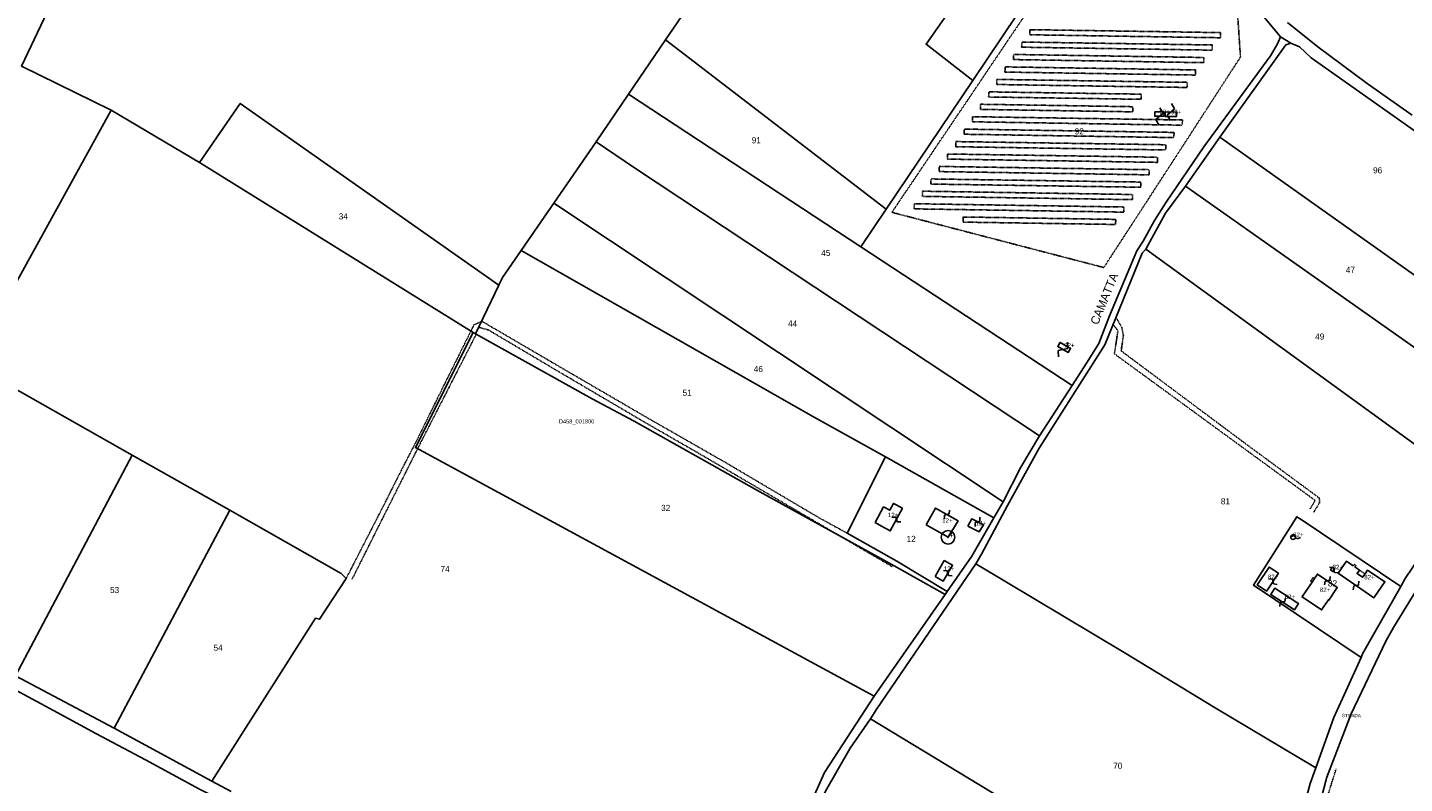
# Model space of a CAD drawing. Header units: metres. Extents: x 15344 to 17238, y -20400 to -19133.
# Tile 4 of 6: x 15981 to 16789, y -19976 to -19532. Entities that reach past the tile are written whole.
import ezdxf

# ---------------------------------------------------------------- set-up
doc = ezdxf.new("R2010")
doc.units = ezdxf.units.M
for name, pattern in [('CONTINUA', [0]), ('TRATTEGGIATA2', [0.3, 0.15, -0.15]), ('TRATTEGGIATA5', [0.3, 0.15, -0.15]), ('TRATTO-PUNTO', [0.4, 0.15, -0.125, 0, -0.125])]:
    doc.linetypes.add(name, pattern=pattern)
for name, color, linetype in [('CONFINE', 3, 'CONTINUA'), ('FABBRICATI', 1, 'CONTINUA'), ('FIDUCIALI', 5, 'CONTINUA'), ('LINEEVARIE', 6, 'CONTINUA'), ('PARTICELLE', 7, 'CONTINUA'), ('SIMBOLI', 6, 'CONTINUA'), ('STRADE', 8, 'CONTINUA'), ('TESTI', 3, 'CONTINUA')]:
    doc.layers.add(name, color=color, linetype=linetype)

# ---------------------------------------------------------------- blocks, each defined once
blk = doc.blocks.new('20', base_point=(5, 5))
at = {"layer": 'SIMBOLI'}
blk.add_circle((5, 5), 4, dxfattribs=at)
blk.add_point((5, 5), dxfattribs=at)
blk = doc.blocks.new('9', base_point=(5, 5))
at = {"layer": 'SIMBOLI'}
for p, q in [((2, 5), (4, 6)), ((4, 6), (6, 4)), ((6, 4), (8, 5))]:
    blk.add_line(p, q, dxfattribs=at)
blk = doc.blocks.new('14', base_point=(5, 5))
at = {"layer": 'SIMBOLI'}
for p, q in [((0, 5), (3, 7)), ((3, 7), (7, 3)), ((7, 3), (10, 5))]:
    blk.add_line(p, q, dxfattribs=at)

msp = doc.modelspace()

# ---------------------------------------------------------------- linework, layer by layer
at = {"layer": 'CONFINE'}
for points in [[(16806.507, -19600.676), (16734.655, -19549.915), (16727.799, -19543.486), (16722.759, -19541.287), (16716.624, -19537.604), (16706.105, -19524.842)], [(16730.412, -20023.518), (16743.921, -19972.651), (16758.097, -19935.469), (16778.54, -19892.704), (16782.916, -19884.61), (16806.804, -19845.693)], [(15973.867, -19913.102), (16031.785, -19943.911), (16089.159, -19975.016), (16100.536, -19981.002)]]:
    msp.add_lwpolyline(points, dxfattribs=at)
at = {"layer": 'FABBRICATI'}
for points in [[(16648.282, -19584.262), (16648.258, -19581.691), (16642.827, -19581.636), (16642.787, -19584.191), (16648.282, -19584.262)], [(16648.923, -19584.286), (16655.628, -19584.345), (16655.684, -19581.79), (16648.907, -19581.697), (16648.923, -19584.286)], [(16592.747, -19721.698), (16593.337, -19720.641), (16587.168, -19717.173), (16587.076, -19717.335), (16585.824, -19719.554), (16592.008, -19723.024), (16592.747, -19721.698)], [(16494.725, -19814.536), (16489.349, -19811.72), (16487.199, -19815.764), (16483.615, -19813.819), (16478.7, -19822.881), (16482.246, -19825.033), (16487.479, -19827.943), (16494.725, -19814.536)], [(16508.579, -19824.342), (16521.408, -19831.666), (16527.327, -19822.025), (16514.147, -19814.493), (16508.579, -19824.342)], [(16533.015, -19825.094), (16539.66, -19828.531), (16542.155, -19824.363), (16535.308, -19820.821), (16533.015, -19825.094)], [(16725.448, -19831.21), (16725.192, -19830.653), (16724.722, -19830.259), (16724.129, -19830.104), (16723.528, -19830.216), (16723.031, -19830.576), (16722.735, -19831.113), (16722.698, -19831.724), (16722.925, -19832.293), (16723.374, -19832.71), (16723.958, -19832.896), (16724.566, -19832.815), (16725.079, -19832.481), (16725.402, -19831.96), (16725.448, -19831.21)], [(16513.926, -19854.76), (16518.502, -19857.509), (16524.114, -19848.066), (16519.183, -19845.311), (16513.926, -19854.76)], [(16703.502, -19858.906), (16703.013, -19859.647), (16708.515, -19863.273), (16708.958, -19862.601), (16715.434, -19852.777), (16709.931, -19849.15), (16703.502, -19858.906)], [(16748.483, -19850.085), (16747.042, -19849.165), (16746.022, -19850.761), (16747.463, -19851.682), (16748.483, -19850.085)], [(16774.019, -19863.531), (16777.925, -19857.831), (16767.816, -19850.906), (16766.268, -19853.165), (16764.883, -19855.187), (16762.311, -19853.425), (16761.604, -19852.941), (16762.592, -19851.499), (16762.99, -19850.92), (16760.357, -19849.116), (16760.952, -19848.339), (16760.009, -19847.616), (16759.413, -19848.392), (16755.486, -19845.617), (16750.558, -19852.811), (16771.523, -19867.175), (16774.019, -19863.531)], [(16729.592, -19866.343), (16729.356, -19866.696), (16740.765, -19874.369), (16744.794, -19868.369), (16745.049, -19868.533), (16750.007, -19861.146), (16738.345, -19853.27), (16736.57, -19855.923), (16735.194, -19857.977), (16729.592, -19866.343)], [(16711.527, -19864.341), (16710.908, -19865.308), (16724.85, -19874.228), (16725.236, -19873.623), (16727.196, -19870.558), (16726.822, -19870.319), (16713.255, -19861.64), (16711.527, -19864.341)]]:
    msp.add_lwpolyline(points, close=True, dxfattribs=at)
at = {"layer": 'LINEEVARIE', "linetype": 'TRATTEGGIATA5'}
for points in [[(16612.71, -19456.391), (16656.025, -19483.918), (16691.24, -19520.812), (16693.126, -19549.481), (16675.243, -19577.012), (16672.864, -19580.75), (16612.907, -19673.129), (16488.447, -19640.697), (16612.71, -19456.391)], [(16569.45, -19536.348), (16569.495, -19533.34), (16681.406, -19535.068), (16681.353, -19538.088), (16569.45, -19536.348)], [(16564.649, -19543.637), (16564.698, -19540.62), (16676.583, -19542.342), (16676.539, -19545.378), (16564.649, -19543.637)], [(16559.765, -19550.908), (16559.787, -19547.911), (16671.718, -19549.689), (16671.676, -19552.731), (16559.765, -19550.908)], [(16554.851, -19558.267), (16554.91, -19555.214), (16666.814, -19556.994), (16666.781, -19560.015), (16554.851, -19558.267)], [(16550.007, -19565.571), (16550.058, -19562.568), (16661.933, -19564.298), (16661.896, -19567.31), (16550.007, -19565.571)], [(16545.258, -19572.9), (16545.315, -19569.887), (16634.807, -19571.248), (16634.79, -19574.258), (16545.258, -19572.9)], [(16540.412, -19580.185), (16540.453, -19577.181), (16629.998, -19578.617), (16629.927, -19581.631), (16540.412, -19580.185)], [(16535.747, -19587.487), (16535.8, -19584.48), (16659.008, -19586.405), (16658.981, -19589.462), (16535.747, -19587.487)], [(16526.023, -19602.136), (16526.068, -19599.114), (16649.261, -19600.97), (16649.205, -19604.032), (16526.023, -19602.136)], [(16530.856, -19594.798), (16530.92, -19591.781), (16654.123, -19593.729), (16654.08, -19596.768), (16530.856, -19594.798)], [(16521.131, -19609.421), (16521.176, -19606.414), (16644.378, -19608.296), (16644.333, -19611.323), (16521.131, -19609.421)], [(16516.229, -19616.744), (16516.285, -19613.715), (16639.487, -19615.624), (16639.437, -19618.648), (16516.229, -19616.744)], [(16511.373, -19624.079), (16511.425, -19621.067), (16634.612, -19622.906), (16634.562, -19625.939), (16511.373, -19624.079)], [(16506.461, -19631.303), (16506.496, -19628.274), (16629.705, -19630.212), (16629.655, -19633.225), (16506.461, -19631.303)], [(16501.513, -19638.644), (16501.542, -19635.638), (16624.749, -19637.568), (16624.695, -19640.576), (16501.513, -19638.644)], [(16530.319, -19646.439), (16530.352, -19643.429), (16619.878, -19644.842), (16619.822, -19647.827), (16530.319, -19646.439)], [(16736.57, -19855.923), (16735.714, -19855.35), (16734.339, -19857.403), (16735.194, -19857.977)], [(16762.99, -19850.92), (16766.268, -19853.165)]]:
    msp.add_lwpolyline(points, dxfattribs=at)
at = {"layer": 'LINEEVARIE'}
for points in [[(16720.753, -19529.051), (16738.553, -19543.386), (16767.611, -19564.92), (16793.87, -19583.528)], [(15740.876, -19795.096), (15844.585, -19851.65), (15888.425, -19875.066), (15918.621, -19891.5), (15944.843, -19905.65), (15971.516, -19920.161), (15996.179, -19933.427), (16021.041, -19946.899), (16050.134, -19962.407), (16081.941, -19979.725), (16119.812, -19998.548), (16170.6, -20022.012), (16189.489, -20031.145), (16235.846, -20052.367), (16256.609, -20061.678), (16294.813, -20082.026), (16327.211, -20100.568), (16338.936, -20107.016), (16359.386, -20120.476), (16363.72, -20125.957), (16342.2, -20165.972)]]:
    msp.add_lwpolyline(points, dxfattribs=at)
at = {"layer": 'LINEEVARIE', "linetype": 'TRATTEGGIATA2'}
for points in [[(16620.056, -19702.504), (16623.444, -19708.303), (16624.39, -19713.077), (16623.094, -19722.126), (16695.909, -19776.497), (16739.423, -19808.57), (16739.534, -19811.408), (16736.201, -19816.887)], [(16168.009, -19855.831), (16188.67, -19815.551), (16201.929, -19789.247), (16208.917, -19775.821), (16220.097, -19753.084), (16234.25, -19724.514), (16241.404, -19710.179), (16242.974, -19706.807), (16247.72, -19704.747), (16292.183, -19730.755), (16345.551, -19761.854), (16390.575, -19787.616), (16446.149, -19820.468), (16462.102, -19829.204)], [(16171.451, -19856.285), (16209.929, -19779.584), (16244.373, -19712.334)], [(16246.248, -19708.373), (16251.502, -19709.815), (16293.295, -19734.621), (16342.936, -19763.843), (16376.136, -19782.954), (16488.75, -19848.983)], [(16733.856, -19815.184), (16737.019, -19810.005), (16619.114, -19723.843), (16621.186, -19710.195), (16618.371, -19706.633)]]:
    msp.add_lwpolyline(points, dxfattribs=at)
at = {"layer": 'LINEEVARIE', "linetype": 'TRATTO-PUNTO'}
msp.add_lwpolyline([(16735.163, -20014.063), (16742.886, -19988.238), (16749.266, -19967.763)], dxfattribs=at)
at = {"layer": 'PARTICELLE'}
for points in [[(15830.031, -19625.261), (15963.965, -19700.115), (16029.935, -19580.697), (15977.354, -19554.878), (16020.505, -19463.503), (16046.418, -19407.138), (15973.475, -19361.731), (15935.351, -19434.942), (15929.671, -19449.095), (15918.112, -19484.186), (15911.568, -19494.883), (15904.923, -19502.083), (15888.597, -19526.469), (15867.693, -19562.441), (15859.552, -19574.938), (15830.031, -19625.261)], [(16500.565, -19381.515), (16473.086, -19367.377), (16355.575, -19539.23), (16485.085, -19638.868), (16535.956, -19563.117), (16508.564, -19541.947), (16586.284, -19430.801), (16521.049, -19392.544), (16450.063, -19497.454), (16430.906, -19482.24), (16460.781, -19439.608), (16500.565, -19381.515)], [(16535.956, -19563.117), (16613.716, -19447.325), (16609.658, -19444.88), (16608.711, -19445.063), (16591.477, -19434.874), (16591.353, -19433.854), (16586.284, -19430.801), (16508.564, -19541.947), (16535.956, -19563.117)], [(16642.601, -19645.561), (16649.503, -19634.616), (16671.624, -19602.258), (16710.682, -19548.765), (16714.892, -19541.632), (16716.624, -19537.604), (16706.105, -19524.842), (16688.769, -19506.261), (16668.045, -19483.779), (16658.074, -19475.229), (16643.207, -19465.09), (16613.716, -19447.325), (16535.956, -19563.117), (16485.085, -19638.868), (16470.226, -19660.995), (16594.242, -19742.501), (16602.645, -19729.313), (16609.97, -19717.786), (16616.288, -19701.565), (16632.356, -19663.246), (16636.037, -19657.676), (16642.601, -19645.561)], [(16333.77, -19571.313), (16470.226, -19660.995), (16485.085, -19638.868), (16355.575, -19539.23), (16333.77, -19571.313)], [(16850.497, -19630.842), (16806.507, -19600.676), (16734.655, -19549.915), (16727.799, -19543.486), (16722.759, -19541.287), (16719.855, -19542.158), (16681.053, -19596.511), (16841.762, -19710.522), (16849.355, -19702.505), (16836.043, -19691.66), (16827.474, -19684.804), (16826.68, -19684.167), (16827.957, -19682.482), (16834.837, -19673.108), (16826.725, -19665.8), (16852.852, -19633.15), (16850.417, -19631.388), (16850.497, -19630.842)], [(16594.242, -19742.501), (16470.226, -19660.995), (16333.77, -19571.313), (16314.743, -19599.161), (16337.363, -19614.588), (16575.211, -19772.101), (16594.242, -19742.501)], [(16243.857, -19712.047), (16257.711, -19683.564), (16105.766, -19576.707), (16081.771, -19611.486), (16242.604, -19711.361), (16243.857, -19712.047)], [(16575.211, -19772.101), (16337.363, -19614.588), (16314.743, -19599.161), (16289.943, -19635.22), (16553.728, -19810.912), (16564.093, -19790.533), (16575.211, -19772.101)], [(16660.796, -19625.254), (16823.832, -19740.321), (16827.144, -19728.616), (16829.699, -19723.79), (16841.762, -19710.522), (16681.053, -19596.511), (16660.796, -19625.254)], [(16637.544, -19662.256), (16804.447, -19783.608), (16814.944, -19790.798), (16817.366, -19788.097), (16825.447, -19794.394), (16826.182, -19792.325), (16823.034, -19746.439), (16823.832, -19740.321), (16660.796, -19625.254), (16649.106, -19641.145), (16637.544, -19662.256)], [(16270.735, -19663.031), (16442.488, -19760.898), (16484.603, -19784.391), (16548.299, -19820.296), (16553.728, -19810.912), (16289.943, -19635.22), (16270.735, -19663.031)], [(15973.867, -19913.102), (16042.299, -19783.437), (15963.464, -19738.656), (15849.183, -19675.693), (15813.728, -19655.398), (15801.686, -19680.895), (15791.765, -19697.217), (15783.067, -19713.202), (15771.476, -19732.254), (15828.405, -19762.951), (15800.134, -19818.883), (15803.689, -19820.88), (15870.028, -19856.417), (15973.867, -19913.102)], [(16491.334, -19845.626), (16462.102, -19829.204), (16484.603, -19784.391), (16442.488, -19760.898), (16270.735, -19663.031), (16259.754, -19679.034), (16257.711, -19683.564), (16243.857, -19712.047), (16312.495, -19750.292), (16337.008, -19763.404), (16410.969, -19804.976), (16489.874, -19848.441), (16519.653, -19865.254), (16520.871, -19863.426), (16491.334, -19845.626)], [(16789.921, -19855.888), (16811.997, -19823.073), (16818.646, -19812.074), (16823.192, -19800.751), (16813.489, -19793.209), (16814.944, -19790.798), (16804.447, -19783.608), (16637.544, -19662.256), (16635.48, -19664.708), (16613.509, -19718.546), (16574.906, -19779.188), (16556.266, -19812.912), (16541.147, -19841.571), (16537.77, -19847.196), (16624.818, -19899.337), (16678.265, -19931.957), (16737.304, -19967.238), (16747.872, -19937.553), (16763.969, -19902.231), (16700.827, -19859.884), (16726.204, -19819.564), (16728.75, -19821.273), (16787.28, -19860.564), (16789.921, -19855.888)], [(16519.653, -19865.254), (16489.874, -19848.441), (16410.969, -19804.976), (16337.008, -19763.404), (16312.495, -19750.292), (16243.857, -19712.047), (16242.604, -19711.361), (16208.72, -19778.959), (16478.026, -19924.963), (16519.653, -19865.254)], [(16031.785, -19943.911), (16099.69, -19815.723), (16042.299, -19783.437), (15973.867, -19913.102), (16031.785, -19943.911)], [(16535.451, -19842.705), (16548.299, -19820.296), (16484.603, -19784.391), (16462.102, -19829.204), (16491.334, -19845.626), (16520.871, -19863.426), (16535.451, -19842.705)], [(16089.159, -19975.016), (16149.921, -19879.281), (16152.398, -19879.873), (16168.009, -19855.831), (16165.109, -19852.903), (16099.69, -19815.723), (16031.785, -19943.911), (16089.159, -19975.016)], [(16764.891, -19900.209), (16787.28, -19860.564), (16728.75, -19821.273), (16726.204, -19819.564), (16700.827, -19859.884), (16763.969, -19902.231), (16764.891, -19900.209)], [(16475.907, -19938.356), (16642.945, -20039.652), (16638.367, -20047.254), (16714.408, -20082.1), (16715.465, -20064.944), (16725.08, -20009.817), (16734.131, -19976.311), (16737.304, -19967.238), (16678.265, -19931.957), (16624.818, -19899.337), (16537.77, -19847.196), (16479.542, -19932.431), (16475.907, -19938.356)], [(16438.298, -20005.172), (16604.889, -20103.958), (16638.367, -20047.254), (16642.945, -20039.652), (16475.907, -19938.356), (16463.893, -19955.662), (16449.383, -19980.783), (16438.298, -20005.172)]]:
    msp.add_lwpolyline(points, close=True, dxfattribs=at)
for points in [[(16020.505, -19463.503), (15977.354, -19554.878), (16029.935, -19580.697), (16081.771, -19611.486), (16105.766, -19576.707), (16257.711, -19683.564), (16259.754, -19679.034), (16270.735, -19663.031), (16289.943, -19635.22), (16314.743, -19599.161), (16333.77, -19571.313), (16355.575, -19539.23), (16473.086, -19367.377)], [(16427.187, -20018.408), (16448.778, -19969.884), (16478.026, -19924.963), (16478.026, -19924.963), (16208.72, -19778.959), (16242.604, -19711.361), (16081.771, -19611.486), (16029.935, -19580.697), (15963.965, -19700.115)], [(15963.464, -19738.656), (16042.299, -19783.437), (16099.69, -19815.723), (16165.109, -19852.903), (16168.009, -19855.831), (16152.398, -19879.873), (16149.921, -19879.281), (16089.159, -19975.016), (16100.536, -19981.002)]]:
    msp.add_lwpolyline(points, dxfattribs=at)
at = {"layer": 'STRADE'}
for points in [[(16449.383, -19980.783), (16463.893, -19955.662), (16475.907, -19938.356), (16479.542, -19932.431), (16537.77, -19847.196), (16541.147, -19841.571), (16556.266, -19812.912), (16574.906, -19779.188), (16613.509, -19718.546), (16635.48, -19664.708), (16637.544, -19662.256), (16649.106, -19641.145), (16660.796, -19625.254), (16681.053, -19596.511), (16719.855, -19542.158), (16722.759, -19541.287), (16716.624, -19537.604), (16716.624, -19537.604), (16714.892, -19541.632), (16710.682, -19548.765), (16671.624, -19602.258), (16649.503, -19634.616), (16642.601, -19645.561), (16636.037, -19657.676), (16632.356, -19663.246), (16616.288, -19701.565), (16609.97, -19717.786), (16602.645, -19729.313), (16594.242, -19742.501), (16575.211, -19772.101), (16564.093, -19790.533), (16553.728, -19810.912), (16548.299, -19820.296), (16535.451, -19842.705), (16520.871, -19863.426), (16519.653, -19865.254), (16478.026, -19924.963), (16448.778, -19969.884), (16427.187, -20018.408)], [(16730.412, -20023.518), (16743.921, -19972.651), (16758.097, -19935.469), (16778.54, -19892.704), (16782.916, -19884.61), (16806.804, -19845.693)], [(16789.921, -19855.888), (16787.28, -19860.564), (16764.891, -19900.209), (16763.969, -19902.231), (16747.872, -19937.553), (16737.304, -19967.238), (16734.131, -19976.311), (16725.08, -20009.817)]]:
    msp.add_lwpolyline(points, dxfattribs=at)

# ---------------------------------------------------------------- block references
at = {"layer": 'FIDUCIALI'}
msp.add_blockref('20', (16521.408, -19831.666), dxfattribs=at)
at = {"layer": 'SIMBOLI'}
for name, p, rotation in [('14', (16645.535, -19584.226), 266.216), ('14', (16652.296, -19581.743), 86.122), ('14', (16588.916, -19721.289), 237.623), ('9', (16520.737, -19818.259), 240.259), ('9', (16491.102, -19821.239), 151.616), ('9', (16538.732, -19822.592), 242.666), ('9', (16725.425, -19831.585), 176.484), ('9', (16747.973, -19850.883), 147.433), ('9', (16521.308, -19852.788), 149.266), ('9', (16712.196, -19857.689), 146.631), ('9', (16744.176, -19857.208), 235.961), ('9', (16761.041, -19859.993), 55.581), ('9', (16717.879, -19869.768), 57.415)]:
    msp.add_blockref(name, p, dxfattribs=dict(at, rotation=rotation))
msp.add_blockref('20', (16521.408, -19831.666), dxfattribs=at)

# ---------------------------------------------------------------- texts
at = {"layer": 'CONFINE', "color": 7}
msp.add_text('D458_001800', height=2.4, dxfattribs=at).set_placement((16292.895, -19764.752))
at = {"layer": 'FABBRICATI', "color": 7}
for s, p in [('92+', (16645.538, -19582.949)), ('92+', (16652.286, -19583.021)), ('92+', (16589.583, -19720.099)), ('12+', (16486.108, -19819.832)), ('12+', (16517.986, -19823.08)), ('12+', (16537.603, -19824.676)), ('82+', (16724.071, -19831.5)), ('12+', (16518.958, -19851.41)), ('82+', (16747.252, -19850.424)), ('82+', (16709.224, -19856.212)), ('82+', (16765.81, -19856.396)), ('82+', (16719.053, -19867.934)), ('82+', (16739.747, -19863.82))]:
    msp.add_text(s, height=2.6, dxfattribs=at).set_placement(p)
at = {"layer": 'FIDUCIALI'}
msp.add_text('4', height=4, dxfattribs=at).set_placement((16521.408, -19831.666))
at = {"layer": 'PARTICELLE', "color": 7}
for s, p in [('92', (16595.795, -19594.913)), ('91', (16406.15, -19600.112)), ('96', (16771.002, -19617.779)), ('34', (16163.624, -19644.847)), ('45', (16446.986, -19666.341)), ('47', (16755.011, -19676.281)), ('44', (16427.474, -19707.854)), ('49', (16737.002, -19715.485)), ('46', (16407.362, -19734.567)), ('51', (16365.523, -19748.514)), ('81', (16681.619, -19812.318)), ('32', (16352.938, -19816.209)), ('12', (16497.093, -19834.418)), ('74', (16223.361, -19852.155)), ('82', (16744.53, -19860.562)), ('53', (16029.322, -19864.451)), ('54', (16090.105, -19898.339)), ('70', (16618.412, -19967.73))]:
    msp.add_text(s, height=3.6, dxfattribs=at).set_placement(p)
at = {"layer": 'STRADE', "color": 7}
msp.add_text('STRADA', height=2, dxfattribs=at).set_placement((16752.647, -19937.41))
at = {"layer": 'TESTI', "color": 3}
msp.add_text('CAMATTA', height=5, rotation=67.671, dxfattribs=at).set_placement((16609.37, -19707.216))

doc.saveas('drawing.dxf')
